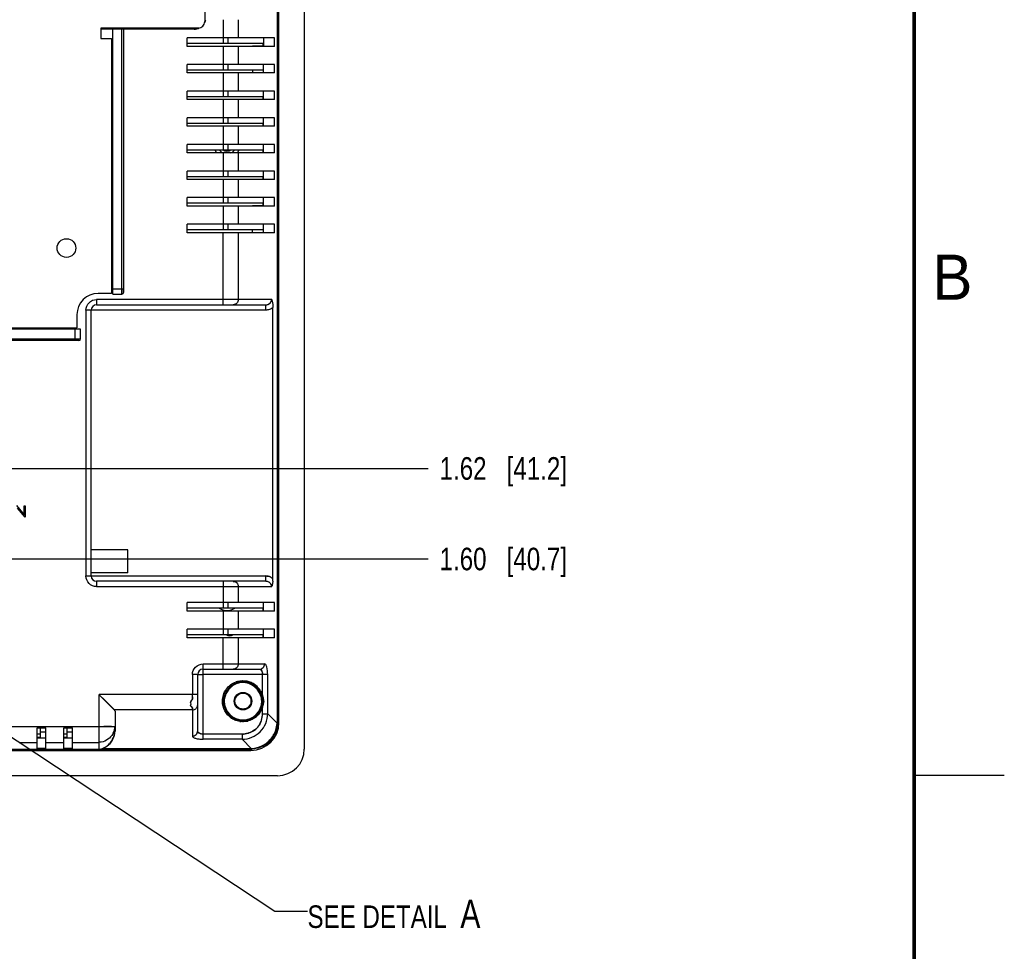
# Model space of a CAD drawing. Header units: inches. Extents: x 0 to 34, y 0 to 22.
# Tile 26 of 31: x 28.5 to 34, y 4.5 to 9.7. Entities that reach past the tile are written whole.
import ezdxf

# ---------------------------------------------------------------- set-up
doc = ezdxf.new("R2010")
doc.units = ezdxf.units.IN
doc.header["$LTSCALE"] = 1.87
doc.header["$MEASUREMENT"] = 0
doc.layers.get('0').update_dxf_attribs({"linetype": 'CONTINUOUS'})
doc.layers.add('DETAIL', color=7, linetype='CONTINUOUS')
doc.layers.add('DIMENSIONS', color=7, linetype='CONTINUOUS')
doc.styles.get("Standard").update_dxf_attribs({"font": 'txt', "width": 0.8})
doc.styles.add('TEXTSTYLE_2', font='txt')
doc.dimstyles.new('DIMSTYLE_1', dxfattribs={"dimtxt": 0.125, "dimasz": 0.18, "dimexe": 0.18, "dimexo": 0.0625, "dimgap": 0.09, "dimtad": 0, "dimtih": 1, "dimtoh": 1, "dimdec": 1, "dimlfac": 1.333333, "dimzin": 4, "dimdsep": 46, "dimtxsty": 'STANDARD', "dimblk": '_FILLED', "dimblk1": '_FILLED', "dimblk2": '_FILLED', "dimcen": 0.09, "dimadec": 0, "dimazin": 0, "dimtfac": 1, "dimtdec": 1, "dimtofl": 0, "dimtmove": 0, "dimatfit": 3, "dimldrblk": '_FILLED', "dimfxl": 1, "dimtolj": 1, "dimtzin": 4, "dimarcsym": 0})
doc.dimstyles.get("Standard").update_dxf_attribs({"dimtxt": 0.125, "dimasz": 0.18, "dimexe": 0.18, "dimexo": 0.0625, "dimgap": 0.09, "dimtad": 0, "dimtih": 1, "dimtoh": 1, "dimdec": 3, "dimzin": 4, "dimdsep": 46, "dimtxsty": 'STANDARD', "dimblk": '_FILLED', "dimblk1": '_FILLED', "dimblk2": '_FILLED', "dimcen": 0.09, "dimadec": 0, "dimazin": 0, "dimtol": 1, "dimtp": 0.01, "dimtm": 0.01, "dimtfac": 1, "dimtdec": 3, "dimtofl": 0, "dimtmove": 0, "dimatfit": 3, "dimldrblk": '_FILLED', "dimfxl": 1, "dimtolj": 1, "dimtzin": 4, "dimarcsym": 0})

# ---------------------------------------------------------------- blocks, each defined once
blk = doc.blocks.new('*D16')
at = {"layer": 'DIMENSIONS', "color": 2, "linetype": 'CONTINUOUS'}
for p, q in [((26.2238, 6.714), (26.5376, 7.1999)), ((26.5376, 7.1999), (30.8078, 7.1999)), ((25.9908, 6.714), (26.2238, 6.714))]:
    blk.add_line(p, q, dxfattribs=at)
at = {"layer": 'DIMENSIONS', "color": 2, "linetype": 'CONTINUOUS', "insert": (30.8703, 7.2624), "char_height": 0.125, "width": 1.125, "attachment_point": 1, "line_spacing_factor": 0.9}
blk.add_mtext('1.62{\\Ftxt.shx;\\W1.000000;\\H0.125000; }[41.2]', dxfattribs=at)
blk = doc.blocks.new('_FILLED')
at = {"color": 0, "linetype": 'BYBLOCK'}
blk.add_solid([(0, 0), (-1, 0.174), (-1, -0.174)], dxfattribs=at)
blk = doc.blocks.new('*D20')
at = {"layer": 'DIMENSIONS', "color": 2, "linetype": 'CONTINUOUS'}
blk.add_line((27.1109, 6.6979), (30.8078, 6.6979), dxfattribs=at)
at = {"layer": 'DIMENSIONS', "color": 2, "linetype": 'CONTINUOUS', "insert": (30.8703, 6.7604), "char_height": 0.125, "width": 1.125, "attachment_point": 1, "line_spacing_factor": 0.9}
blk.add_mtext('1.60{\\Ftxt.shx;\\W1.000000;\\H0.125000; }[40.7]', dxfattribs=at)

msp = doc.modelspace()

# ---------------------------------------------------------------- linework, layer by layer
at = {"color": 7, "linetype": 'CONTINUOUS'}
for p, q in [((30.1203, 12.3471), (30.1203, 5.6443)), ((29.9799, 5.7919), (29.9799, 12.1994)), ((29.5693, 9.7586), (29.5693, 9.6759)), ((29.5339, 9.6405), (28.9935, 9.6405)), ((28.9935, 9.6405), (28.9935, 9.5814)), ((28.9935, 9.5814), (29.0526, 9.5814)), ((29.0526, 9.5814), (29.0526, 8.17)), ((29.8902, 9.5566), (29.8902, 9.5401)), ((29.8902, 9.5401), (29.8339, 9.5401)), ((29.8339, 9.409), (29.8339, 9.3913)), ((29.8902, 9.2613), (29.8902, 9.2436)), ((29.8902, 9.1137), (29.8902, 9.096)), ((29.8902, 8.9661), (29.8902, 8.9484)), ((29.8902, 8.8184), (29.8902, 8.8007)), ((29.8902, 8.6542), (29.8339, 8.6542)), ((29.8902, 8.6708), (29.8902, 8.6542)), ((29.8339, 8.5054), (29.8339, 8.5232)), ((29.1184, 8.1746), (29.1184, 8.1915)), ((29.1184, 8.1915), (29.1184, 8.187)), ((29.1184, 8.187), (29.1184, 8.1832)), ((29.0526, 8.17), (28.9788, 8.17)), ((29.1184, 8.1832), (29.1184, 8.1803)), ((29.1184, 8.1803), (29.1184, 8.1751)), ((29.1184, 8.1751), (29.1184, 8.1746)), ((28.8607, 8.0519), (28.8607, 7.9781)), ((25.9817, 7.9781), (28.8607, 7.9781)), ((28.8709, 7.9088), (28.8506, 7.9088)), ((28.8551, 7.9088), (28.8506, 7.9088)), ((28.8594, 7.9088), (28.8551, 7.9088)), ((28.8622, 7.9088), (28.8594, 7.9088)), ((28.8646, 7.9088), (28.8622, 7.9088)), ((28.8671, 7.9088), (28.8646, 7.9088)), ((28.8694, 7.9088), (28.8671, 7.9088)), ((28.8709, 7.9088), (28.8694, 7.9088)), ((28.5265, 6.9936), (28.5688, 6.9434)), ((29.1433, 6.7478), (28.9392, 6.7478)), ((29.1433, 6.6209), (29.1433, 6.7478)), ((29.9742, 6.7103), (29.9763, 6.7103)), ((29.9742, 6.5774), (29.9742, 6.7103)), ((29.9763, 6.7103), (29.9763, 6.5774)), ((29.1433, 6.6209), (28.9392, 6.6209)), ((29.9763, 6.5774), (29.9742, 6.5774)), ((29.8902, 6.4267), (29.8902, 6.409)), ((29.9742, 6.3943), (29.9763, 6.3943)), ((29.9742, 6.2614), (29.9742, 6.3943)), ((29.9763, 6.3943), (29.9763, 6.2614)), ((29.8902, 6.2791), (29.8902, 6.2613)), ((29.9763, 6.2614), (29.9742, 6.2614)), ((29.0121, 5.9168), (28.988, 5.9419)), ((28.9882, 5.9421), (29.0135, 5.9169)), ((29.0183, 5.9103), (29.0121, 5.9168)), ((29.0211, 5.9075), (29.0183, 5.9103)), ((29.0193, 5.9112), (29.0221, 5.9084)), ((29.0221, 5.9084), (29.0569, 5.8734)), ((29.4941, 5.9108), (29.4978, 5.9153)), ((29.496, 5.913), (29.4941, 5.9108)), ((29.4979, 5.9153), (29.496, 5.913)), ((29.5, 5.9436), (29.4999, 5.9389)), ((29.4999, 5.9188), (29.5009, 5.9219)), ((29.5, 5.9363), (29.5002, 5.9339)), ((29.5002, 5.9339), (29.5001, 5.9398)), ((29.5002, 5.9339), (29.501, 5.9267)), ((29.5011, 5.9267), (29.5002, 5.9339)), ((29.5012, 5.9247), (29.5011, 5.9267)), ((29.0569, 5.8734), (29.0679, 5.8623)), ((29.5002, 5.8616), (29.0669, 5.8616)), ((29.0669, 5.8616), (29.0673, 5.8611)), ((29.0721, 5.8542), (29.0721, 5.752)), ((29.5002, 5.8658), (29.5, 5.864)), ((29.5, 5.863), (29.5002, 5.8616)), ((29.5001, 5.8658), (29.501, 5.8696)), ((29.5001, 5.8641), (29.5001, 5.8658)), ((29.5001, 5.8631), (29.5001, 5.8641)), ((29.5002, 5.8618), (29.5001, 5.8631)), ((29.501, 5.8696), (29.5002, 5.8658)), ((29.5004, 5.8733), (29.5008, 5.8724)), ((29.5009, 5.8724), (29.5006, 5.8733)), ((29.5012, 5.8712), (29.5009, 5.8724)), ((29.501, 5.8696), (29.5012, 5.8712)), ((29.7199, 5.8139), (29.7159, 5.8166)), ((29.9799, 5.7919), (29.9728, 5.7919)), ((28.9835, 5.77), (29.0718, 5.7701)), ((28.9835, 5.77), (29.0088, 5.77)), ((28.6587, 5.7268), (28.641, 5.7268)), ((28.6587, 5.7093), (28.641, 5.7093)), ((28.8063, 5.7268), (28.7886, 5.7268)), ((28.8063, 5.7093), (28.7886, 5.7093)), ((21.2325, 5.6371), (29.825, 5.6371)), ((29.825, 5.6442), (29.825, 5.6371)), ((29.9727, 5.4967), (21.0849, 5.4967))]:
    msp.add_line(p, q, dxfattribs=at)
at = {"color": 6, "linetype": 'CONTINUOUS'}
for p, q in [((29.9702, 12.1993), (29.9702, 5.7919)), ((29.9727, 5.7919), (29.9727, 12.1993)), ((29.6703, 9.6865), (29.6703, 9.5566)), ((29.7552, 9.5861), (29.7552, 9.6865)), ((29.5109, 9.6345), (28.9935, 9.6345)), ((29.0594, 8.1657), (29.0594, 9.6345)), ((29.1096, 8.1657), (29.1096, 9.6345)), ((29.1184, 9.6345), (29.1184, 8.1915)), ((29.9552, 9.5861), (29.4707, 9.5861)), ((29.4707, 9.5389), (29.4707, 9.5861)), ((29.4707, 9.5566), (29.8936, 9.5566)), ((29.6986, 9.5566), (29.6986, 9.5861)), ((29.8936, 9.5861), (29.8936, 9.5389)), ((29.9552, 9.5389), (29.9552, 9.5861)), ((29.9552, 9.5389), (29.4707, 9.5389)), ((29.6703, 9.5389), (29.6703, 9.409)), ((29.7552, 9.4385), (29.7552, 9.5389)), ((29.9552, 9.4385), (29.4707, 9.4385)), ((29.4707, 9.3913), (29.4707, 9.4385)), ((29.4707, 9.409), (29.8936, 9.409)), ((29.9552, 9.3913), (29.4707, 9.3913)), ((29.6703, 9.3913), (29.6703, 9.2613)), ((29.6986, 9.409), (29.6986, 9.4385)), ((29.7552, 9.2909), (29.7552, 9.3913)), ((29.8936, 9.3913), (29.8936, 9.4385)), ((29.9552, 9.3913), (29.9552, 9.4385)), ((29.9552, 9.2909), (29.4707, 9.2909)), ((29.4707, 9.2436), (29.4707, 9.2909)), ((29.6986, 9.2613), (29.6986, 9.2909)), ((29.8936, 9.2436), (29.8936, 9.2909)), ((29.9552, 9.2436), (29.9552, 9.2909)), ((29.4707, 9.2613), (29.8936, 9.2613)), ((29.9552, 9.2436), (29.4707, 9.2436)), ((29.6703, 9.2436), (29.6703, 9.1137)), ((29.7552, 9.1432), (29.7552, 9.2436)), ((29.9552, 9.1432), (29.4707, 9.1432)), ((29.4707, 9.096), (29.4707, 9.1432)), ((29.4707, 9.1137), (29.8936, 9.1137)), ((29.6986, 9.1137), (29.6986, 9.1432)), ((29.8936, 9.096), (29.8936, 9.1432)), ((29.9552, 9.096), (29.9552, 9.1432)), ((29.9552, 9.096), (29.4707, 9.096)), ((29.6703, 9.096), (29.6703, 8.9661)), ((29.7552, 8.9956), (29.7552, 9.096)), ((29.9552, 8.9956), (29.4707, 8.9956)), ((29.4707, 8.9484), (29.4707, 8.9956)), ((29.4707, 8.9661), (29.8936, 8.9661)), ((29.6986, 8.9661), (29.6986, 8.9956)), ((29.8936, 8.9484), (29.8936, 8.9956)), ((29.9552, 8.9484), (29.9552, 8.9956)), ((29.9552, 8.9484), (29.4707, 8.9484)), ((29.6703, 8.9484), (29.6703, 8.8184)), ((29.7552, 8.848), (29.7552, 8.9484)), ((29.9552, 8.848), (29.4707, 8.848)), ((29.4707, 8.8007), (29.4707, 8.848)), ((29.6986, 8.8184), (29.6986, 8.848)), ((29.8936, 8.8007), (29.8936, 8.848)), ((29.9552, 8.8007), (29.9552, 8.848)), ((29.4707, 8.8184), (29.8936, 8.8184)), ((29.9552, 8.8007), (29.4707, 8.8007)), ((29.6703, 8.8007), (29.6703, 8.6708)), ((29.7552, 8.7003), (29.7552, 8.8007)), ((29.9552, 8.7003), (29.4707, 8.7003)), ((29.4707, 8.6531), (29.4707, 8.7003)), ((29.6986, 8.6708), (29.6986, 8.7003)), ((29.8936, 8.6531), (29.8936, 8.7003)), ((29.9552, 8.6531), (29.9552, 8.7003)), ((29.4707, 8.6708), (29.8936, 8.6708)), ((29.9552, 8.6531), (29.4707, 8.6531)), ((29.6703, 8.6531), (29.6703, 8.5232)), ((29.7552, 8.5527), (29.7552, 8.6531)), ((29.9552, 8.5527), (29.4707, 8.5527)), ((29.4707, 8.5054), (29.4707, 8.5527)), ((29.4707, 8.5232), (29.8936, 8.5232)), ((29.6986, 8.5232), (29.6986, 8.5527)), ((29.8936, 8.5054), (29.8936, 8.5527)), ((29.9552, 8.5054), (29.9552, 8.5527)), ((29.9552, 8.5054), (29.4707, 8.5054)), ((29.6703, 8.1066), (29.6703, 8.5054)), ((29.7552, 8.1362), (29.7552, 8.5054)), ((29.0594, 8.1952), (29.1184, 8.1952)), ((29.9402, 8.1362), (28.9687, 8.1362)), ((28.9687, 8.1362), (28.9687, 8.1066)), ((29.0594, 8.1657), (29.1096, 8.1657)), ((29.9069, 8.0771), (28.9097, 8.0771)), ((28.9097, 8.0771), (28.9097, 6.6037)), ((28.9392, 6.6037), (28.9392, 8.0771)), ((28.9687, 8.1066), (29.9069, 8.1066)), ((29.9069, 8.0771), (29.9069, 8.1066)), ((29.9464, 6.5899), (29.9464, 8.0909)), ((28.8802, 7.9722), (25.9717, 7.9722)), ((28.8506, 7.9088), (28.8506, 7.9722)), ((28.8802, 7.9177), (28.8802, 7.9722)), ((25.9717, 7.9177), (28.8802, 7.9177)), ((28.8506, 7.9088), (25.9717, 7.9088)), ((28.8713, 7.9088), (28.8709, 7.9088)), ((28.5688, 6.9926), (28.5744, 6.9926)), ((28.5688, 6.9434), (28.5688, 6.9926)), ((28.5744, 6.9926), (28.5744, 6.9301)), ((28.5731, 6.9301), (28.5319, 6.9792)), ((28.5744, 6.9301), (28.5731, 6.9301)), ((28.9097, 6.6037), (29.9069, 6.6037)), ((29.9069, 6.5742), (29.9069, 6.6037)), ((29.9069, 6.5742), (28.9687, 6.5742)), ((28.9687, 6.5742), (28.9687, 6.5446)), ((29.6703, 6.5742), (29.6703, 6.4267)), ((28.9687, 6.5446), (29.9402, 6.5446)), ((29.7552, 6.4562), (29.7552, 6.5446)), ((29.9552, 6.4562), (29.4707, 6.4562)), ((29.4707, 6.409), (29.4707, 6.4562)), ((29.6986, 6.4267), (29.6986, 6.4562)), ((29.8936, 6.409), (29.8936, 6.4562)), ((29.9552, 6.409), (29.9552, 6.4562)), ((29.4707, 6.4267), (29.8936, 6.4267)), ((29.9552, 6.409), (29.4707, 6.409)), ((29.6703, 6.409), (29.6703, 6.2791)), ((29.7552, 6.3086), (29.7552, 6.409)), ((29.9552, 6.3086), (29.4707, 6.3086)), ((29.4707, 6.2613), (29.4707, 6.3086)), ((29.4707, 6.2791), (29.8936, 6.2791)), ((29.6986, 6.2791), (29.6986, 6.3086)), ((29.8936, 6.2613), (29.8936, 6.3086)), ((29.9552, 6.2613), (29.9552, 6.3086)), ((29.9552, 6.2613), (29.4707, 6.2613)), ((29.6703, 6.0871), (29.6703, 6.2613)), ((29.7552, 6.1167), (29.7552, 6.2613)), ((29.5593, 6.1167), (29.9002, 6.1167)), ((29.5593, 5.6992), (29.5593, 6.1167)), ((29.5298, 6.0576), (29.5002, 6.0576)), ((29.5002, 6.0576), (29.5002, 5.9466)), ((29.5298, 5.745), (29.5298, 6.0576)), ((29.5299, 6.0576), (29.5593, 6.0576)), ((29.5593, 6.0871), (29.8719, 6.0871)), ((29.8893, 6.0576), (29.5593, 6.0576)), ((29.8893, 5.9438), (29.8893, 6.0576)), ((29.917, 6.0575), (29.8893, 6.0576)), ((29.9177, 5.8407), (29.9177, 6.0575)), ((29.5298, 5.9466), (28.9835, 5.9467)), ((28.9835, 5.6442), (28.9835, 5.9467)), ((29.6729, 5.91), (29.6767, 5.9098)), ((29.8893, 5.9438), (29.8837, 5.942)), ((29.8848, 5.9098), (29.8886, 5.91)), ((29.8886, 5.91), (29.8958, 5.91)), ((29.5002, 5.8616), (29.5002, 5.7167)), ((29.8837, 5.8779), (29.8893, 5.8761)), ((29.8893, 5.8406), (29.8893, 5.8761)), ((29.8893, 5.8406), (29.917, 5.8407)), ((29.9702, 5.7883), (29.9177, 5.8407)), ((29.9702, 5.7919), (29.9701, 5.7883)), ((29.9727, 5.7919), (29.9702, 5.7919)), ((23.7866, 5.7701), (28.9835, 5.77)), ((28.641, 5.7623), (28.6882, 5.7623)), ((28.641, 5.6473), (28.641, 5.7623)), ((28.6587, 5.7064), (28.6587, 5.7625)), ((28.6587, 5.7406), (28.6882, 5.7406)), ((28.6882, 5.6473), (28.6882, 5.7624)), ((28.7886, 5.7623), (28.8359, 5.7623)), ((28.7886, 5.6473), (28.7886, 5.7623)), ((28.8063, 5.7064), (28.8063, 5.7625)), ((28.8063, 5.7406), (28.8359, 5.7406)), ((28.8359, 5.6473), (28.8359, 5.7624)), ((28.5406, 5.6816), (28.641, 5.6816)), ((28.641, 5.7064), (28.6882, 5.7064)), ((28.6882, 5.6816), (28.7886, 5.6816)), ((28.7886, 5.7064), (28.8359, 5.7064)), ((28.8359, 5.6816), (28.9835, 5.6816)), ((29.7761, 5.7275), (29.5593, 5.7275)), ((29.7761, 5.6992), (29.5593, 5.6992)), ((29.7761, 5.7275), (29.7761, 5.6992)), ((29.8286, 5.6467), (29.7761, 5.6992)), ((21.2325, 5.6442), (29.825, 5.6442)), ((28.6882, 5.6473), (28.641, 5.6473)), ((28.8359, 5.6473), (28.7886, 5.6473)), ((29.825, 5.6467), (29.0021, 5.6467)), ((29.825, 5.6467), (29.8286, 5.6468)), ((29.825, 5.6467), (29.825, 5.6445))]:
    msp.add_line(p, q, dxfattribs=at)
at = {"color": 2, "linetype": 'CONTINUOUS'}
msp.add_line((33.5, 5.5), (34, 5.5), dxfattribs=at)
at = {"color": 7, "linetype": 'CONTINUOUS', "const_width": 0.02}
msp.add_lwpolyline([(33.5, 0.5), (33.5, 21.5)], dxfattribs=at)
at = {"color": 7, "linetype": 'CONTINUOUS'}
for centre, radius in [((28.8025, 8.421), 0.0517), ((29.7807, 5.9101), 0.0443)]:
    msp.add_circle(centre, radius, dxfattribs=at)
at = {"color": 6, "linetype": 'CONTINUOUS'}
msp.add_circle((29.7807, 5.91), 0.0487, dxfattribs=at)
at = {"color": 7, "linetype": 'CONTINUOUS'}
for centre, radius, start, end in [((29.5339, 9.6759), 0.0354, 270, 0), ((29.6922, 8.9957), 0.0738, 203.9006, 219.9015), ((29.6922, 8.9957), 0.0517, 215.7395, 247.4896), ((29.6922, 8.9957), 0.0369, 233.5856, 305.8151), ((29.6922, 8.9957), 0.0517, 292.4933, 324.2594), ((29.6922, 8.9957), 0.0738, 320.1007, 336.0997), ((28.9788, 8.0519), 0.1181, 90, 180), ((29.9133, 8.1365), 0.0267, 343.3819, 356.2343), ((29.9139, 8.1364), 0.0261, 352.3791, 355.9447), ((29.9147, 8.1364), 0.0253, 355.9435, 359.5476), ((29.9143, 8.1363), 0.0259, 356.2868, 359.8391), ((29.9117, 8.1371), 0.0284, 327.9857, 336.8283), ((29.9127, 8.1367), 0.0273, 336.853, 343.367), ((29.9072, 6.5425), 0.0612, 77.4755, 90.3356), ((29.9066, 6.5393), 0.0645, 64.3362, 77.5554), ((29.9069, 6.5408), 0.063, 70.6366, 77.4776), ((29.6922, 6.4858), 0.0738, 234.2345, 305.767), ((29.7069, 6.3087), 0.0365, 235.319, 304.639), ((29.8603, 6.0642), 0.0278, 26.4878, 28.9233), ((29.859, 6.0638), 0.0293, 26.2083, 28.5446), ((29.8437, 6.058), 0.0456, 12.5504, 14.7009), ((29.8408, 6.0574), 0.0486, 0.2664, 12.5196), ((29.7874, 5.9055), 0.1096, 113.4818, 122.3262), ((29.7813, 5.9109), 0.113, 107.2874, 110.1679), ((29.7767, 5.9204), 0.1025, 106.4307, 109.6013), ((29.7842, 5.9126), 0.1018, 106.5045, 113.4632), ((29.7819, 5.9205), 0.0936, 98.024, 106.5201), ((29.7809, 5.9271), 0.0869, 92.7046, 97.9736), ((29.7806, 5.9336), 0.0804, 91.3063, 92.6823), ((29.7807, 5.906), 0.1081, 89.8086, 91.0075), ((29.7792, 5.9154), 0.1083, 77.0115, 79.2403), ((29.7787, 5.9168), 0.0974, 72.9377, 75.8469), ((29.7779, 5.9105), 0.1134, 70.9418, 76.9292), ((29.7783, 5.9116), 0.1123, 70.9394, 76.9871), ((29.7757, 5.9045), 0.1197, 59.3439, 70.8804), ((29.7734, 5.9004), 0.1244, 52.3801, 59.3838), ((29.7741, 5.9013), 0.1233, 41.9943, 59.4158), ((29.8003, 5.8952), 0.1264, 137.6434, 143.1097), ((29.7897, 5.9015), 0.1142, 136.3799, 142.4439), ((29.7902, 5.901), 0.1149, 129.0046, 136.3658), ((29.7898, 5.9015), 0.1143, 122.296, 129.0169), ((29.7708, 5.9005), 0.1156, 42.067, 49.3871), ((29.7716, 5.9013), 0.1145, 38.0337, 42.0621), ((29.755, 5.8903), 0.1343, 36.4499, 40.7939), ((29.7725, 5.902), 0.1133, 34.7077, 38.0322), ((29.7529, 5.8886), 0.137, 34.7477, 36.491), ((29.7762, 5.9033), 0.1204, 37.6112, 41.9666), ((29.777, 5.904), 0.1194, 33.8444, 41.9834), ((29.7753, 5.9038), 0.11, 22.703, 34.7461), ((29.7775, 5.9043), 0.1187, 33.8411, 37.608), ((29.7793, 5.9055), 0.1166, 29.657, 33.8444), ((29.7815, 5.907), 0.1139, 29.5149, 33.817), ((28.3308, 5.2706), 0.9398, 45.606, 46.0102), ((29.73, 6.6373), 1.0169, 222.7721, 223.1443), ((31.4199, 8.325), 3.4043, 225.0199, 225.1572), ((29.5485, 5.9394), 0.0486, 180.5934, 183.7358), ((29.657, 5.9354), 0.1572, 175.9234, 176.9963), ((28.8502, 5.9628), 0.6502, 357.9749, 358.3108), ((29.3477, 5.9478), 0.1526, 358.4306, 359.536), ((29.4861, 5.9249), 0.0151, 348.6468, 359.2104), ((29.781, 5.91), 0.1139, 169.2831, 193.7471), ((29.786, 5.91), 0.1189, 179.5756, 180.4434), ((29.781, 5.9098), 0.1076, 265.2629, 354.6465), ((29.7792, 5.9056), 0.1057, 20.004, 22.6311), ((29.7871, 5.908), 0.0976, 19.8702, 23.1065), ((29.7819, 5.9063), 0.1067, 13.3425, 19.3009), ((29.7816, 5.9102), 0.107, 11.5975, 17.2728), ((29.786, 5.9073), 0.1024, 7.325, 13.3391), ((29.7807, 5.91), 0.1079, 5.816, 11.5987), ((29.7802, 5.9099), 0.1084, 351.4225, 5.8127), ((29.7897, 5.9078), 0.0987, 1.2532, 7.3186), ((29.7938, 5.9087), 0.1017, 13.5722, 20.1938), ((29.805, 5.9105), 0.0907, 14.419, 21.5428), ((29.7982, 5.9099), 0.0972, 6.7758, 13.4935), ((29.7984, 5.91), 0.097, 346.3542, 353.0728), ((29.8027, 5.9098), 0.0931, 7.2769, 14.4648), ((29.8029, 5.9101), 0.0929, 345.4578, 352.6726), ((29.7952, 5.9095), 0.1002, 0.2416, 6.7611), ((29.8019, 5.9101), 0.0939, 352.7112, 7.2432), ((29.0495, 5.8417), 0.0266, 46.7441, 49.4008), ((29.2789, 6.0761), 0.3004, 225.3834, 225.5158), ((29.5085, 5.8639), 0.00852, 178.9077, 185.8909), ((29.7744, 5.9182), 0.1169, 294.4079, 319.362), ((29.778, 5.9151), 0.1122, 319.3746, 326.4966), ((29.7756, 5.917), 0.1211, 316.9879, 322.0295), ((29.7769, 5.9162), 0.1196, 322.0369, 325.2718), ((29.7814, 5.9128), 0.1081, 326.5191, 330.4414), ((29.7778, 5.9154), 0.1184, 324.19, 325.9932), ((29.7795, 5.9144), 0.1164, 325.2581, 330.5625), ((29.7799, 5.9139), 0.1158, 325.9822, 330.6918), ((29.7837, 5.9122), 0.1116, 330.4943, 333.7616), ((29.7705, 5.8413), 0.1189, 341.0165, 359.6636), ((29.7815, 5.9097), 0.107, 342.7242, 348.9094), ((29.7865, 5.9109), 0.1086, 333.7592, 337.4395), ((29.7893, 5.9097), 0.1056, 337.4414, 341.4478), ((29.795, 5.9109), 0.1005, 339.7739, 346.354), ((29.8056, 5.9093), 0.09, 338.4064, 345.51), ((29.7833, 5.9132), 0.1177, 235.0773, 237.4162), ((29.7787, 5.9066), 0.1097, 237.6196, 240.8454), ((29.7793, 5.9034), 0.1072, 279.7717, 283.3579), ((29.7779, 5.9093), 0.1132, 283.3854, 286.6604), ((29.7785, 5.9071), 0.111, 283.3577, 286.6995), ((29.825, 5.7919), 0.1549, 270, 0), ((29.7738, 5.9191), 0.1239, 300.843, 304.9333), ((29.7744, 5.9182), 0.1227, 304.9396, 316.9656), ((29.7737, 5.8401), 0.1155, 335.0955, 341.0375), ((29.7733, 5.8398), 0.1158, 341.257, 342.4161), ((29.8218, 5.7968), 0.1486, 340.9871, 355.9708), ((29.8252, 5.7965), 0.1452, 356.0202, 356.7715), ((29.8299, 5.7967), 0.1405, 355.8366, 356.5796), ((29.0457, 0.2373), 5.5328, 90.2248, 90.382), ((29.0451, 0.4714), 5.2987, 89.929, 90.2287), ((28.9509, 5.7556), 0.121, 348.2625, 352.317), ((28.9383, 5.7566), 0.1336, 348.9623, 352.6244), ((28.955, 5.7551), 0.1169, 352.3093, 358.4829), ((29.7749, 5.85), 0.1225, 270.589, 286.2293), ((29.7746, 5.8486), 0.1213, 286.5354, 288.5775), ((29.7756, 5.8471), 0.1195, 286.2817, 288.355), ((29.7819, 5.8349), 0.1057, 305.2305, 306.4789), ((29.7809, 5.8361), 0.1073, 306.5324, 324.0742), ((29.8173, 5.7983), 0.1532, 326.076, 337.4749), ((29.819, 5.7981), 0.1517, 325.8059, 337.3274), ((29.815, 5.7993), 0.1557, 337.4531, 340.9187), ((29.821, 5.7971), 0.1494, 337.3537, 340.9689), ((28.9812, 5.7572), 0.0754, 271.7706, 273.2818), ((28.9831, 5.7559), 0.074, 270.3432, 271.8763), ((29.5583, 5.7692), 0.0416, 254.6533, 257.2681), ((29.8184, 5.7986), 0.1525, 307.1803, 314.9822), ((29.8201, 5.7967), 0.1499, 307.124, 320.7267), ((29.8186, 5.7982), 0.1521, 315.0307, 320.6709), ((29.821, 5.796), 0.1487, 320.7302, 326.0263), ((29.8177, 5.799), 0.1533, 320.6647, 325.8032), ((29.8204, 5.7922), 0.1457, 273.2244, 274.0481), ((29.8203, 5.7869), 0.1404, 273.414, 274.1529), ((29.8203, 5.7934), 0.1469, 274.0545, 279.7484), ((29.9727, 5.6443), 0.1476, 270, 360)]:
    msp.add_arc(centre, radius, start, end, dxfattribs=at)
at = {"color": 6, "linetype": 'CONTINUOUS'}
for centre, radius, start, end in [((29.5109, 9.6995), 0.065, 333.1621, 348.4872), ((29.5109, 9.6995), 0.065, 270, 294.9252), ((29.1096, 8.1746), 0.00886, 270, 360), ((28.9687, 8.0771), 0.0295, 90, 180), ((28.8713, 7.9177), 0.00886, 270, 360), ((28.9687, 6.6037), 0.0295, 180, 270), ((29.7761, 6.59), 0.1704, 354.7717, 359.9862), ((29.5593, 6.0576), 0.0295, 90, 180), ((29.7808, 5.91), 0.1079, 180.0053, 246.886), ((29.7807, 5.91), 0.104, 180.1102, 359.907), ((29.7809, 5.9107), 0.1086, 246.9543, 265.2009), ((29.7806, 5.9081), 0.1118, 261.1835, 265.2742), ((29.8282, 5.7925), 0.1444, 357.3722, 358.1634), ((29.8292, 5.7925), 0.1434, 358.1624, 359.7474), ((29.8244, 5.7873), 0.1431, 270.2517, 271.0446), ((29.8244, 5.7883), 0.1441, 271.0455, 272.6287)]:
    msp.add_arc(centre, radius, start, end, dxfattribs=at)
at = {"color": 7, "linetype": 'CONTINUOUS'}
for centre in [(29.9752, 9.4386), (29.9752, 8.5528)]:
    msp.add_ellipse(centre, major_axis=(0, 0.0591), ratio=0.017455, dxfattribs=at)
at = {"color": 6, "linetype": 'CONTINUOUS'}
for points in [[(28.9097, 8.0771), (28.9097, 8.0921), (28.9235, 8.1224), (28.9538, 8.1362), (28.9687, 8.1362)], [(28.9687, 6.5446), (28.9538, 6.5446), (28.9235, 6.5585), (28.9097, 6.5887), (28.9097, 6.6037)], [(29.5002, 6.0576), (29.5002, 6.0726), (29.514, 6.1028), (29.5443, 6.1167), (29.5593, 6.1167)], [(29.7427, 6.0104), (29.7519, 6.0142), (29.7619, 6.0166), (29.7718, 6.0175)], [(29.7477, 6.0188), (29.7554, 6.0211), (29.7633, 6.0226), (29.7714, 6.0233)], [(29.7931, 6.0169), (29.7861, 6.0178), (29.7789, 6.0181), (29.7718, 6.0175)], [(29.8528, 5.9885), (29.8364, 6.0033), (29.8149, 6.0139), (29.7931, 6.0169)], [(29.8751, 5.961), (29.8692, 5.9712), (29.8615, 5.9806), (29.8528, 5.9885)], [(29.8836, 5.942), (29.8815, 5.9486), (29.8786, 5.955), (29.8751, 5.961)], [(29.4904, 5.9), (29.491, 5.8962), (29.4911, 5.8923), (29.4904, 5.8885)], [(29.5002, 5.8616), (29.504, 5.8616), (29.5078, 5.8624), (29.5114, 5.8637)], [(29.7634, 5.7976), (29.7581, 5.7984), (29.7528, 5.7996), (29.7477, 5.8011)], [(29.9725, 5.7859), (29.9711, 5.7565), (29.9608, 5.7275), (29.9435, 5.7038)], [(29.9117, 5.6724), (29.8883, 5.6557), (29.8598, 5.6457), (29.831, 5.6444)]]:
    msp.add_open_spline(points, degree=3, dxfattribs=at)
for points, knots in [([(29.7551, 8.1362), (29.755, 8.1288), (29.7492, 8.1135), (29.7341, 8.1069), (29.7269, 8.1068)], [0, 0, 0, 0, 0.507233, 1, 1, 1, 1]), ([(29.9402, 8.1362), (29.9411, 8.133), (29.9448, 8.1182), (29.9464, 8.1028), (29.9464, 8.0909)], [0, 0, 0, 0, 0.21715, 1, 1, 1, 1]), ([(29.9464, 8.0909), (29.9409, 8.0865), (29.9282, 8.0794), (29.914, 8.0772), (29.9069, 8.0771)], [0, 0, 0, 0, 0.499925, 1, 1, 1, 1]), ([(29.7269, 6.574), (29.7341, 6.5739), (29.7492, 6.5673), (29.755, 6.5521), (29.7551, 6.5446)], [0, 0, 0, 0, 0.492635, 1, 1, 1, 1]), ([(29.9457, 6.5744), (29.9455, 6.5717), (29.9443, 6.5616), (29.9422, 6.5517), (29.9402, 6.5446)], [0, 0, 0, 0, 0.276125, 1, 1, 1, 1]), ([(29.7552, 6.1167), (29.7552, 6.1092), (29.7489, 6.0943), (29.7342, 6.0871), (29.727, 6.0871)], [0, 0, 0, 0, 0.507149, 1, 1, 1, 1]), ([(29.8719, 6.0871), (29.8792, 6.0871), (29.8945, 6.0937), (29.9002, 6.1092), (29.9002, 6.1167)], [0, 0, 0, 0, 0.492567, 1, 1, 1, 1]), ([(29.9177, 6.0575), (29.9177, 6.0717), (29.9165, 6.0888), (29.9101, 6.1066), (29.9069, 6.113), (29.9028, 6.1164), (29.9002, 6.1167)], [0, 0, 0, 0, 0.662216, 0.782364, 0.877486, 1, 1, 1, 1]), ([(29.6729, 5.91), (29.6729, 5.9312), (29.6879, 5.9741), (29.723, 6.0024), (29.7427, 6.0104)], [0, 0, 0, 0, 0.498853, 1, 1, 1, 1]), ([(29.6992, 5.9711), (29.6892, 5.958), (29.6794, 5.9372), (29.6769, 5.9153), (29.6768, 5.9098)], [0, 0, 0, 0, 0.748595, 1, 1, 1, 1]), ([(29.5114, 5.8637), (29.5166, 5.8658), (29.5261, 5.873), (29.5298, 5.8844), (29.5298, 5.89)], [0, 0, 0, 0, 0.505283, 1, 1, 1, 1]), ([(29.7761, 5.6992), (29.7945, 5.6995), (29.8316, 5.7069), (29.8786, 5.7383), (29.91, 5.7853), (29.9174, 5.8224), (29.9177, 5.8407)], [0, 0, 0, 0, 0.250066, 0.500144, 0.750114, 1, 1, 1, 1]), ([(29.9725, 5.7859), (29.9726, 5.7861), (29.9722, 5.7873), (29.971, 5.7878), (29.9702, 5.7883)], [0, 0, 0, 0, 0.172262, 1, 1, 1, 1]), ([(29.5002, 5.7167), (29.5077, 5.7167), (29.5232, 5.7224), (29.5298, 5.7377), (29.5298, 5.745)], [0, 0, 0, 0, 0.507427, 1, 1, 1, 1]), ([(29.5002, 5.7167), (29.5002, 5.7141), (29.504, 5.71), (29.5102, 5.7068), (29.5208, 5.703), (29.5374, 5.7), (29.5516, 5.6992), (29.5593, 5.6992)], [0, 0, 0, 0, 0.122313, 0.21708, 0.336726, 0.641063, 1, 1, 1, 1]), ([(29.9435, 5.7038), (29.9392, 5.698), (29.9295, 5.6866), (29.918, 5.6769), (29.9117, 5.6724)], [0, 0, 0, 0, 0.480917, 1, 1, 1, 1]), ([(28.9923, 5.6442), (28.9923, 5.6442), (28.9927, 5.6447), (28.9929, 5.6445), (28.9931, 5.6446)], [0, 0, 0, 0, 0.131707, 1, 1, 1, 1]), ([(28.9931, 5.6446), (28.9936, 5.6448), (28.9965, 5.6457), (28.9996, 5.6463), (29.0021, 5.6467)], [0, 0, 0, 0, 0.160434, 1, 1, 1, 1]), ([(29.831, 5.6443), (29.8308, 5.6443), (29.8296, 5.6447), (29.829, 5.6459), (29.8286, 5.6467)], [0, 0, 0, 0, 0.172344, 1, 1, 1, 1])]:
    msp.add_open_spline(points, degree=3, knots=knots, dxfattribs=at)
at = {"color": 7, "linetype": 'CONTINUOUS'}
for points, knots in [([(29.9069, 8.1068), (29.9125, 8.1069), (29.9239, 8.1095), (29.9328, 8.1173), (29.9358, 8.1221)], [0, 0, 0, 0, 0.497696, 1, 1, 1, 1]), ([(29.9373, 6.5567), (29.9345, 6.5621), (29.9253, 6.5712), (29.9129, 6.5742), (29.9069, 6.5742)], [0, 0, 0, 0, 0.502126, 1, 1, 1, 1]), ([(29.8719, 6.0871), (29.873, 6.0871), (29.8785, 6.0862), (29.8826, 6.0815), (29.8847, 6.0777)], [0, 0, 0, 0, 0.215984, 1, 1, 1, 1]), ([(29.8719, 6.087), (29.873, 6.0869), (29.8785, 6.086), (29.8826, 6.0813), (29.8846, 6.0776)], [0, 0, 0, 0, 0.219302, 1, 1, 1, 1]), ([(29.8852, 6.0766), (29.8855, 6.0759), (29.8868, 6.0731), (29.8877, 6.0701), (29.8882, 6.0678)], [0, 0, 0, 0, 0.23406, 1, 1, 1, 1]), ([(29.6671, 5.9108), (29.6671, 5.9223), (29.6707, 5.9455), (29.6915, 5.9868), (29.7209, 6.0092), (29.7423, 6.017)], [0, 0, 0, 0, 0.251375, 0.502696, 1, 1, 1, 1]), ([(29.0546, 5.8744), (29.0521, 5.8769), (29.0408, 5.8877), (29.0296, 5.8987), (29.0211, 5.9075)], [0, 0, 0, 0, 0.223354, 1, 1, 1, 1]), ([(29.4941, 5.9108), (29.4929, 5.9093), (29.4907, 5.9062), (29.4903, 5.9023), (29.4905, 5.9005)], [0, 0, 0, 0, 0.502649, 1, 1, 1, 1]), ([(29.4904, 5.9), (29.4904, 5.9019), (29.4907, 5.9059), (29.4929, 5.9092), (29.4941, 5.9108)], [0, 0, 0, 0, 0.488094, 1, 1, 1, 1]), ([(29.7159, 5.8167), (29.7012, 5.8269), (29.6761, 5.8547), (29.6672, 5.8911), (29.6671, 5.909)], [0, 0, 0, 0, 0.500175, 1, 1, 1, 1]), ([(29.0668, 5.8619), (29.066, 5.8628), (29.062, 5.8671), (29.0579, 5.8712), (29.0546, 5.8744)], [0, 0, 0, 0, 0.212593, 1, 1, 1, 1]), ([(29.0718, 5.8542), (29.0718, 5.8548), (29.0711, 5.8574), (29.0693, 5.8596), (29.0677, 5.8611)], [0, 0, 0, 0, 0.217271, 1, 1, 1, 1]), ([(29.4905, 5.8891), (29.4904, 5.8868), (29.491, 5.8836), (29.4929, 5.8811), (29.4934, 5.8805)], [0, 0, 0, 0, 0.735269, 1, 1, 1, 1]), ([(29.4934, 5.8805), (29.494, 5.8798), (29.4963, 5.8773), (29.4991, 5.8754), (29.5004, 5.8733)], [0, 0, 0, 0, 0.270045, 1, 1, 1, 1]), ([(29.5006, 5.8733), (29.5003, 5.874), (29.4983, 5.8768), (29.4953, 5.8786), (29.4934, 5.8805)], [0, 0, 0, 0, 0.218931, 1, 1, 1, 1]), ([(29.0695, 5.731), (29.0665, 5.7157), (29.059, 5.6966), (29.0446, 5.6765), (29.035, 5.6653), (29.0207, 5.6546), (29.0089, 5.6492), (29.0021, 5.6467)], [0, 0, 0, 0, 0.41417, 0.530551, 0.656652, 0.80668, 1, 1, 1, 1]), ([(29.0023, 5.6478), (29.0146, 5.6519), (29.0337, 5.6642), (29.0569, 5.6933), (29.0663, 5.7161), (29.0694, 5.731)], [0, 0, 0, 0, 0.350707, 0.590487, 1, 1, 1, 1]), ([(29.0517, 5.7701), (29.0542, 5.7701), (29.0585, 5.7701), (29.0636, 5.7701), (29.0665, 5.7702), (29.0681, 5.7702), (29.0688, 5.7702), (29.0694, 5.7702), (29.0694, 5.7701)], [0, 0, 0, 0, 0.422231, 0.735515, 0.848139, 0.930155, 0.980776, 1, 1, 1, 1]), ([(29.5391, 5.7323), (29.5376, 5.7331), (29.5331, 5.736), (29.5298, 5.7413), (29.5298, 5.745)], [0, 0, 0, 0, 0.3036, 1, 1, 1, 1]), ([(29.5392, 5.7323), (29.5384, 5.7327), (29.5359, 5.7343), (29.5336, 5.7364), (29.5324, 5.7382)], [0, 0, 0, 0, 0.27623, 1, 1, 1, 1]), ([(29.5473, 5.7291), (29.5465, 5.7293), (29.5437, 5.7301), (29.5409, 5.7312), (29.5391, 5.7323)], [0, 0, 0, 0, 0.266125, 1, 1, 1, 1]), ([(29.5491, 5.7286), (29.5482, 5.7288), (29.5448, 5.7297), (29.5414, 5.731), (29.5392, 5.7323)], [0, 0, 0, 0, 0.268764, 1, 1, 1, 1]), ([(29.0535, 5.7202), (29.0459, 5.7093), (29.0256, 5.6905), (28.9988, 5.6824), (28.9855, 5.6819)], [0, 0, 0, 0, 0.500265, 1, 1, 1, 1]), ([(29.8304, 5.6469), (29.8519, 5.6484), (29.8806, 5.6572), (29.9048, 5.6728), (29.9106, 5.6772)], [0, 0, 0, 0, 0.747465, 1, 1, 1, 1]), ([(29.9105, 5.6771), (29.9057, 5.6734), (29.8859, 5.6601), (29.8628, 5.6516), (29.8452, 5.6486)], [0, 0, 0, 0, 0.251981, 1, 1, 1, 1])]:
    msp.add_open_spline(points, degree=3, knots=knots, dxfattribs=at)
for points in [[(29.9069, 8.1066), (29.9148, 8.1066), (29.9232, 8.1094), (29.9294, 8.1144)], [(29.9294, 8.1144), (29.932, 8.1165), (29.9343, 8.1191), (29.936, 8.1219)], [(29.936, 8.1219), (29.9373, 8.1241), (29.9384, 8.1264), (29.9391, 8.1288)], [(29.9069, 6.6037), (29.9114, 6.6037), (29.916, 6.6032), (29.9205, 6.6022)], [(29.9198, 6.5716), (29.9157, 6.5731), (29.9112, 6.574), (29.9069, 6.574)], [(29.931, 6.5646), (29.9278, 6.5676), (29.9239, 6.57), (29.9198, 6.5716)], [(29.9277, 6.6002), (29.9345, 6.5979), (29.9409, 6.5944), (29.9464, 6.5899)], [(29.94, 6.5446), (29.9399, 6.5519), (29.9363, 6.5596), (29.931, 6.5646)], [(29.9345, 6.5974), (29.9388, 6.5954), (29.9428, 6.5928), (29.9464, 6.5899)], [(29.9402, 6.5446), (29.9402, 6.5488), (29.9391, 6.553), (29.9373, 6.5567)], [(29.8852, 6.0767), (29.8863, 6.0744), (29.8872, 6.072), (29.8878, 6.0696)], [(29.8882, 6.0678), (29.8889, 6.0644), (29.8894, 6.061), (29.8893, 6.0576)], [(29.7714, 6.0233), (29.7821, 6.0243), (29.7931, 6.0234), (29.8035, 6.0209)], [(29.7714, 6.0233), (29.7807, 6.0241), (29.7902, 6.0236), (29.7994, 6.0218)], [(29.8025, 6.0112), (29.7948, 6.0132), (29.7867, 6.0142), (29.7788, 6.014)], [(29.8026, 6.0117), (29.7955, 6.0132), (29.7883, 6.014), (29.781, 6.014)], [(29.846, 5.9883), (29.8348, 5.9979), (29.8214, 6.0056), (29.8073, 6.0099)], [(29.8768, 5.9463), (29.8738, 5.9534), (29.8699, 5.9603), (29.8655, 5.9666)], [(29.8806, 5.9632), (29.8841, 5.957), (29.8871, 5.9505), (29.8893, 5.9438)], [(29.8806, 5.9632), (29.8841, 5.957), (29.8871, 5.9505), (29.8893, 5.9438)], [(29.4978, 5.9153), (29.4986, 5.9164), (29.4993, 5.9175), (29.4999, 5.9188)], [(29.5, 5.9187), (29.4994, 5.9175), (29.4987, 5.9163), (29.4979, 5.9153)], [(29.5009, 5.9219), (29.5007, 5.9208), (29.5004, 5.9197), (29.5, 5.9187)], [(29.501, 5.9267), (29.5011, 5.9251), (29.5011, 5.9235), (29.5009, 5.9219)], [(29.8846, 5.9098), (29.8844, 5.9206), (29.8822, 5.9316), (29.8785, 5.9417)], [(29.8847, 5.9098), (29.8844, 5.9204), (29.8825, 5.9312), (29.8789, 5.9412)], [(29.8954, 5.91), (29.8954, 5.9061), (29.8951, 5.9022), (29.8947, 5.8984)], [(29.4914, 5.8831), (29.4905, 5.8847), (29.4903, 5.8867), (29.4904, 5.8885)], [(29.4934, 5.8805), (29.4927, 5.8813), (29.4919, 5.8821), (29.4914, 5.8831)], [(29.5008, 5.8724), (29.5011, 5.8716), (29.5012, 5.8706), (29.501, 5.8696)], [(29.8719, 5.8435), (29.8643, 5.8336), (29.855, 5.8247), (29.8447, 5.8175)], [(29.8754, 5.8595), (29.8787, 5.8653), (29.8815, 5.8716), (29.8836, 5.878)], [(29.8893, 5.8761), (29.8872, 5.8696), (29.8843, 5.8632), (29.8809, 5.8572)], [(29.8836, 5.8048), (29.8873, 5.8163), (29.8891, 5.8285), (29.8893, 5.8406)], [(29.7477, 5.8011), (29.7379, 5.8041), (29.7285, 5.8085), (29.7199, 5.814)], [(29.7477, 5.8012), (29.7399, 5.8035), (29.7323, 5.8068), (29.7252, 5.8108)], [(29.8041, 5.7991), (29.7934, 5.7966), (29.7822, 5.7956), (29.7714, 5.7966)], [(29.7975, 5.7978), (29.7889, 5.7963), (29.78, 5.7959), (29.7714, 5.7966)], [(29.7718, 5.8025), (29.7803, 5.8018), (29.7888, 5.8022), (29.7972, 5.8037)], [(29.7972, 5.8037), (29.8059, 5.8053), (29.8146, 5.808), (29.8227, 5.8117)], [(29.8414, 5.8153), (29.8319, 5.8091), (29.8213, 5.8041), (29.8103, 5.8008)], [(29.8373, 5.8127), (29.8289, 5.8077), (29.8198, 5.8036), (29.8103, 5.8008)], [(29.8784, 5.7915), (29.8754, 5.785), (29.8718, 5.7787), (29.8676, 5.7729)], [(29.8678, 5.7731), (29.8742, 5.7821), (29.8793, 5.7922), (29.8829, 5.8026)], [(29.9621, 5.7485), (29.9663, 5.7607), (29.9691, 5.7736), (29.97, 5.7865)], [(29.0671, 5.7454), (29.0639, 5.7364), (29.0592, 5.7279), (29.0535, 5.7203)], [(29.0654, 5.7446), (29.0627, 5.736), (29.0586, 5.7277), (29.0535, 5.7202)], [(29.0694, 5.7701), (29.0694, 5.7615), (29.068, 5.7528), (29.0654, 5.7446)], [(29.0718, 5.7701), (29.0716, 5.7617), (29.0699, 5.7533), (29.0671, 5.7454)], [(29.072, 5.752), (29.0718, 5.7478), (29.0714, 5.7436), (29.0709, 5.7394)], [(29.5324, 5.7382), (29.5309, 5.7401), (29.53, 5.7426), (29.5299, 5.745)], [(29.8091, 5.7324), (29.7985, 5.7292), (29.7873, 5.7276), (29.7761, 5.7275)], [(29.8429, 5.7485), (29.8338, 5.7422), (29.8237, 5.7372), (29.8132, 5.7337)], [(29.8132, 5.7337), (29.8237, 5.7371), (29.8338, 5.7422), (29.8429, 5.7485)], [(29.8676, 5.7729), (29.8612, 5.7641), (29.8534, 5.7563), (29.8447, 5.7499)], [(29.5593, 5.7275), (29.5559, 5.7275), (29.5525, 5.7279), (29.5491, 5.7286)], [(29.5593, 5.7275), (29.5559, 5.7275), (29.5524, 5.7279), (29.5491, 5.7286)]]:
    msp.add_open_spline(points, degree=3, dxfattribs=at)

# ---------------------------------------------------------------- texts
at = {"color": 2, "linetype": 'CONTINUOUS', "insert": (33.6006, 8.3845), "char_height": 0.25, "width": 0.25, "attachment_point": 1, "line_spacing_factor": 0.9, "style": 'TEXTSTYLE_2'}
msp.add_mtext('B', dxfattribs=at)
at = {"layer": 'DETAIL', "color": 2, "linetype": 'CONTINUOUS', "insert": (30.1381, 4.8092), "char_height": 0.125, "width": 1.3248, "attachment_point": 1, "line_spacing_factor": 0.9}
msp.add_mtext('SEE DETAIL  \\H0.156;A', dxfattribs=at)

# ---------------------------------------------------------------- dimensions: what is measured, and where the dimension line sits
at = {"layer": 'DIMENSIONS', "color": 2, "linetype": 'CONTINUOUS'}
for feature_location, offset, origin, picture, middle in [((25.9908, 6.714), (4.817, 0.4859), (25.6959, 5.4967), '*D16', (31.4328, 7.1999)), ((27.1109, 6.6979), (3.6969, 0), (26.8061, 5.4967), '*D20', (31.4328, 6.6979))]:
    dim = msp.add_ordinate_dim(feature_location=feature_location, offset=offset, dtype=0, origin=origin, dimstyle='DIMSTYLE_1', dxfattribs=at)
    dim.commit()
    dim.dimension.update_dxf_attribs({"geometry": picture, "text_midpoint": middle})

# ---------------------------------------------------------------- leaders
at = {"layer": 'DETAIL', "color": 2, "linetype": 'CONTINUOUS'}
msp.add_leader([(28.2536, 5.8723), (29.9581, 4.7467), (30.1381, 4.7467)], dimstyle='STANDARD', override={"dimtad": 0}, dxfattribs=at)

doc.saveas('drawing.dxf')
